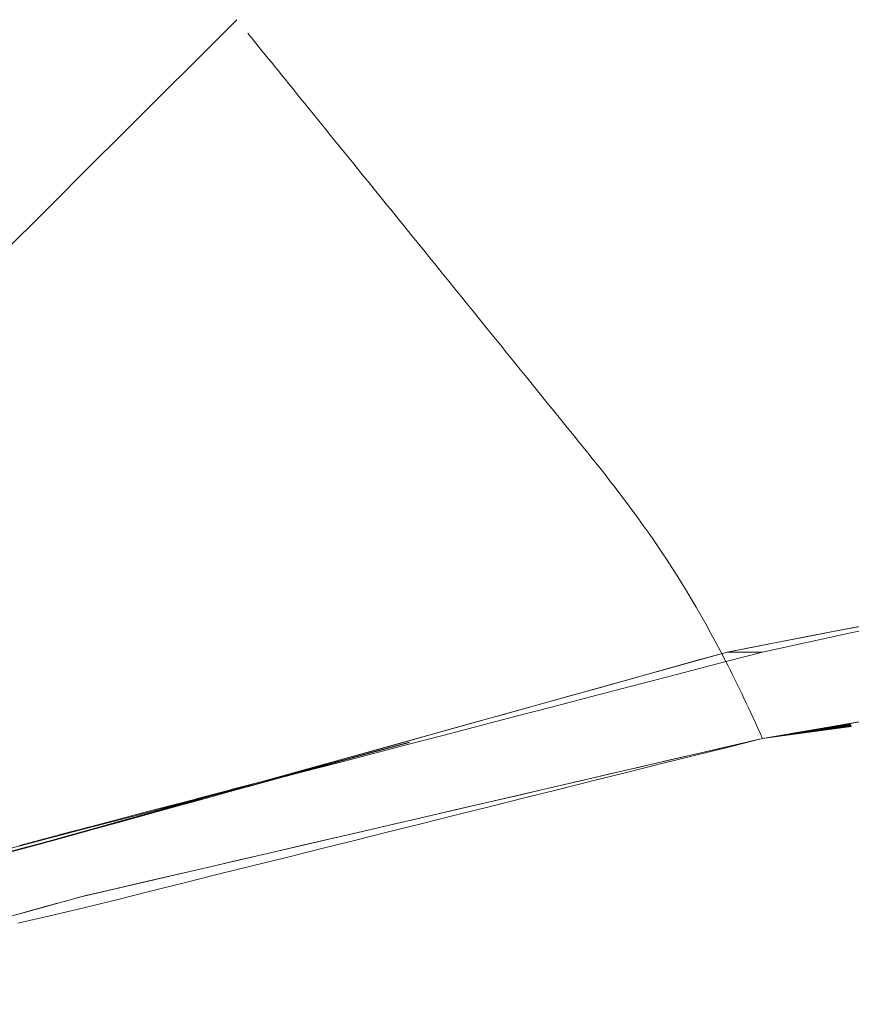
# Model space of a CAD drawing. Header units: millimetres. Extents: x -104 to 756, y 849 to 2131.
# Tile 2 of 5: x 19 to 142, y 857 to 1002. Entities that reach past the tile are written whole.
import ezdxf

# ---------------------------------------------------------------- set-up
doc = ezdxf.new("R2010")
doc.units = ezdxf.units.MM

# ---------------------------------------------------------------- blocks, each defined once
blk = doc.blocks.new('A$C293D20A0')
at = {"color": 0, "linetype": 'Continuous', "lineweight": 0}
for p, q in [((-120.57, -282.69), (-133.39, -285.16)), ((-114.83, -282.04), (-127.94, -284.8)), ((-127.94, -284.8), (-141, -287.63)), ((-133.39, -285.16), (-146.19, -287.63)), ((-146.19, -287.63), (-213.76, -306.46)), ((-150.91, -288.94), (-146.19, -287.63)), ((-146.22, -288.99), (-141, -287.63)), ((-146.19, -287.63), (-146.14, -287.63)), ((-146.14, -287.63), (-146.19, -287.63)), ((-146.14, -287.63), (-146.09, -287.63)), ((-146.09, -287.63), (-146.14, -287.63)), ((-146.09, -287.63), (-146.03, -287.63)), ((-146.03, -287.63), (-146.09, -287.63)), ((-146.03, -287.63), (-145.98, -287.63)), ((-145.98, -287.63), (-146.03, -287.63)), ((-145.98, -287.63), (-145.93, -287.63)), ((-145.93, -287.63), (-145.98, -287.63)), ((-145.93, -287.63), (-145.88, -287.63)), ((-145.88, -287.63), (-145.93, -287.63)), ((-145.88, -287.63), (-145.83, -287.63)), ((-145.83, -287.63), (-145.88, -287.63)), ((-145.83, -287.63), (-145.78, -287.63)), ((-145.78, -287.63), (-145.83, -287.63)), ((-145.78, -287.63), (-145.72, -287.63)), ((-145.72, -287.63), (-145.78, -287.63)), ((-145.72, -287.63), (-145.67, -287.63)), ((-145.67, -287.63), (-145.72, -287.63)), ((-145.67, -287.63), (-145.62, -287.63)), ((-145.62, -287.63), (-145.67, -287.63)), ((-145.62, -287.63), (-145.57, -287.63)), ((-145.57, -287.63), (-145.62, -287.63)), ((-145.57, -287.63), (-145.52, -287.63)), ((-145.52, -287.63), (-145.57, -287.63)), ((-145.52, -287.63), (-145.46, -287.63)), ((-145.46, -287.63), (-145.52, -287.63)), ((-145.46, -287.63), (-145.41, -287.63)), ((-145.41, -287.63), (-145.46, -287.63)), ((-145.41, -287.63), (-145.36, -287.63)), ((-145.36, -287.63), (-145.41, -287.63)), ((-145.36, -287.63), (-145.31, -287.63)), ((-145.31, -287.63), (-145.36, -287.63)), ((-145.31, -287.63), (-145.26, -287.63)), ((-145.26, -287.63), (-145.31, -287.63)), ((-145.26, -287.63), (-145.2, -287.63)), ((-145.2, -287.63), (-145.26, -287.63)), ((-145.2, -287.63), (-145.15, -287.63)), ((-145.15, -287.63), (-145.2, -287.63)), ((-145.15, -287.63), (-145.1, -287.63)), ((-145.1, -287.63), (-145.15, -287.63)), ((-145.1, -287.63), (-145.05, -287.63)), ((-145.05, -287.63), (-145.1, -287.63)), ((-145.05, -287.63), (-145, -287.63)), ((-145, -287.63), (-145.05, -287.63)), ((-145, -287.63), (-144.95, -287.63)), ((-144.95, -287.63), (-145, -287.63)), ((-144.95, -287.63), (-144.89, -287.63)), ((-144.89, -287.63), (-144.95, -287.63)), ((-144.89, -287.63), (-144.84, -287.63)), ((-144.84, -287.63), (-144.89, -287.63)), ((-144.84, -287.63), (-144.79, -287.63)), ((-144.79, -287.63), (-144.84, -287.63)), ((-144.79, -287.63), (-144.74, -287.63)), ((-144.74, -287.63), (-144.79, -287.63)), ((-144.74, -287.63), (-144.69, -287.63)), ((-144.69, -287.63), (-144.74, -287.63)), ((-144.69, -287.63), (-144.63, -287.63)), ((-144.63, -287.63), (-144.69, -287.63)), ((-144.63, -287.63), (-144.58, -287.63)), ((-144.58, -287.63), (-144.63, -287.63)), ((-144.58, -287.63), (-144.53, -287.63)), ((-144.53, -287.63), (-144.58, -287.63)), ((-144.53, -287.63), (-144.48, -287.63)), ((-144.48, -287.63), (-144.53, -287.63)), ((-144.48, -287.63), (-144.43, -287.63)), ((-144.43, -287.63), (-144.48, -287.63)), ((-144.43, -287.63), (-144.37, -287.63)), ((-144.37, -287.63), (-144.43, -287.63)), ((-144.37, -287.63), (-144.32, -287.63)), ((-144.32, -287.63), (-144.37, -287.63)), ((-144.32, -287.63), (-144.27, -287.63)), ((-144.27, -287.63), (-144.32, -287.63)), ((-144.27, -287.63), (-144.22, -287.63)), ((-144.22, -287.63), (-144.27, -287.63)), ((-144.22, -287.63), (-144.17, -287.63)), ((-144.17, -287.63), (-144.22, -287.63)), ((-144.17, -287.63), (-144.12, -287.63)), ((-144.12, -287.63), (-144.17, -287.63)), ((-144.12, -287.63), (-144.06, -287.63)), ((-144.06, -287.63), (-144.12, -287.63)), ((-144.06, -287.63), (-144.01, -287.63)), ((-144.01, -287.63), (-144.06, -287.63)), ((-144.01, -287.63), (-143.96, -287.63)), ((-143.96, -287.63), (-144.01, -287.63)), ((-143.96, -287.63), (-143.91, -287.63)), ((-143.91, -287.63), (-143.96, -287.63)), ((-143.91, -287.63), (-143.86, -287.63)), ((-143.86, -287.63), (-143.91, -287.63)), ((-143.86, -287.63), (-143.8, -287.63)), ((-143.8, -287.63), (-143.86, -287.63)), ((-143.8, -287.63), (-143.75, -287.63)), ((-143.75, -287.63), (-143.8, -287.63)), ((-143.75, -287.63), (-143.7, -287.63)), ((-143.7, -287.63), (-143.75, -287.63)), ((-143.7, -287.63), (-143.65, -287.63)), ((-143.65, -287.63), (-143.7, -287.63)), ((-143.65, -287.63), (-143.6, -287.63)), ((-143.6, -287.63), (-143.65, -287.63)), ((-143.6, -287.63), (-143.54, -287.63)), ((-143.54, -287.63), (-143.6, -287.63)), ((-143.54, -287.63), (-143.49, -287.63)), ((-143.49, -287.63), (-143.54, -287.63)), ((-143.49, -287.63), (-143.44, -287.63)), ((-143.44, -287.63), (-143.49, -287.63)), ((-143.44, -287.63), (-143.39, -287.63)), ((-143.39, -287.63), (-143.44, -287.63)), ((-143.39, -287.63), (-143.34, -287.63)), ((-143.34, -287.63), (-143.39, -287.63)), ((-143.34, -287.63), (-143.29, -287.63)), ((-143.29, -287.63), (-143.34, -287.63)), ((-143.29, -287.63), (-143.23, -287.63)), ((-143.23, -287.63), (-143.29, -287.63)), ((-143.23, -287.63), (-143.18, -287.63)), ((-143.18, -287.63), (-143.23, -287.63)), ((-143.18, -287.63), (-143.13, -287.63)), ((-143.13, -287.63), (-143.18, -287.63)), ((-143.13, -287.63), (-143.08, -287.63)), ((-143.08, -287.63), (-143.13, -287.63)), ((-143.08, -287.63), (-143.03, -287.63)), ((-143.03, -287.63), (-143.08, -287.63)), ((-143.03, -287.63), (-142.97, -287.63)), ((-142.97, -287.63), (-143.03, -287.63)), ((-142.97, -287.63), (-142.92, -287.63)), ((-142.92, -287.63), (-142.97, -287.63)), ((-142.92, -287.63), (-142.87, -287.63)), ((-142.87, -287.63), (-142.92, -287.63)), ((-142.87, -287.63), (-142.82, -287.63)), ((-142.82, -287.63), (-142.87, -287.63)), ((-142.82, -287.63), (-142.77, -287.63)), ((-142.77, -287.63), (-142.82, -287.63)), ((-142.77, -287.63), (-142.71, -287.63)), ((-142.71, -287.63), (-142.77, -287.63)), ((-142.71, -287.63), (-142.66, -287.63)), ((-142.66, -287.63), (-142.71, -287.63)), ((-142.66, -287.63), (-142.61, -287.63)), ((-142.61, -287.63), (-142.66, -287.63)), ((-142.61, -287.63), (-142.56, -287.63)), ((-142.56, -287.63), (-142.61, -287.63)), ((-142.56, -287.63), (-142.51, -287.63)), ((-142.51, -287.63), (-142.56, -287.63)), ((-142.51, -287.63), (-142.46, -287.63)), ((-142.46, -287.63), (-142.51, -287.63)), ((-142.46, -287.63), (-142.4, -287.63)), ((-142.4, -287.63), (-142.46, -287.63)), ((-142.4, -287.63), (-142.35, -287.63)), ((-142.35, -287.63), (-142.4, -287.63)), ((-142.35, -287.63), (-142.3, -287.63)), ((-142.3, -287.63), (-142.35, -287.63)), ((-142.3, -287.63), (-142.25, -287.63)), ((-142.25, -287.63), (-142.3, -287.63)), ((-142.25, -287.63), (-142.2, -287.63)), ((-142.2, -287.63), (-142.25, -287.63)), ((-142.2, -287.63), (-142.14, -287.63)), ((-142.14, -287.63), (-142.2, -287.63)), ((-142.14, -287.63), (-142.09, -287.63)), ((-142.09, -287.63), (-142.14, -287.63)), ((-142.09, -287.63), (-142.04, -287.63)), ((-142.04, -287.63), (-142.09, -287.63)), ((-142.04, -287.63), (-141.99, -287.63)), ((-141.99, -287.63), (-142.04, -287.63)), ((-141.99, -287.63), (-141.94, -287.63)), ((-141.94, -287.63), (-141.99, -287.63)), ((-141.94, -287.63), (-141.88, -287.63)), ((-141.88, -287.63), (-141.94, -287.63)), ((-141.88, -287.63), (-141.83, -287.63)), ((-141.83, -287.63), (-141.88, -287.63)), ((-141.83, -287.63), (-141.78, -287.63)), ((-141.78, -287.63), (-141.83, -287.63)), ((-141.78, -287.63), (-141.73, -287.63)), ((-141.73, -287.63), (-141.78, -287.63)), ((-141.73, -287.63), (-141.68, -287.63)), ((-141.68, -287.63), (-141.73, -287.63)), ((-141.68, -287.63), (-141.63, -287.63)), ((-141.63, -287.63), (-141.68, -287.63)), ((-141.63, -287.63), (-141.57, -287.63)), ((-141.57, -287.63), (-141.63, -287.63)), ((-141.57, -287.63), (-141.52, -287.63)), ((-141.52, -287.63), (-141.57, -287.63)), ((-141.52, -287.63), (-141.47, -287.63)), ((-141.47, -287.63), (-141.52, -287.63)), ((-141.47, -287.63), (-141.42, -287.63)), ((-141.42, -287.63), (-141.47, -287.63)), ((-141.42, -287.63), (-141.37, -287.63)), ((-141.37, -287.63), (-141.42, -287.63)), ((-141.37, -287.63), (-141.31, -287.63)), ((-141.31, -287.63), (-141.37, -287.63)), ((-141.31, -287.63), (-141.26, -287.63)), ((-141.26, -287.63), (-141.31, -287.63)), ((-141.26, -287.63), (-141.21, -287.63)), ((-141.21, -287.63), (-141.26, -287.63)), ((-141.21, -287.63), (-141.16, -287.63)), ((-141.16, -287.63), (-141.21, -287.63)), ((-141.16, -287.63), (-141.11, -287.63)), ((-141.11, -287.63), (-141.16, -287.63)), ((-141.11, -287.63), (-141.06, -287.63)), ((-141.06, -287.63), (-141.11, -287.63)), ((-141.06, -287.63), (-141, -287.63)), ((-141, -287.63), (-141.06, -287.63)), ((-155.63, -290.26), (-150.91, -288.94)), ((-151.44, -290.35), (-146.22, -288.99)), ((-160.34, -291.57), (-155.63, -290.26)), ((-156.66, -291.71), (-151.44, -290.35)), ((-165.06, -292.89), (-160.34, -291.57)), ((-161.87, -293.07), (-156.66, -291.71)), ((-169.78, -294.2), (-165.06, -292.89)), ((-167.09, -294.43), (-161.87, -293.07)), ((-174.5, -295.52), (-169.78, -294.2)), ((-172.31, -295.79), (-167.09, -294.43)), ((-179.21, -296.83), (-174.5, -295.52)), ((-177.52, -297.15), (-172.31, -295.79)), ((-128.06, -298.16), (-115.12, -295.97)), ((-183.93, -298.14), (-179.21, -296.83)), ((-182.74, -298.52), (-177.52, -297.15)), ((-188.65, -299.46), (-183.93, -298.14)), ((-187.96, -299.88), (-182.74, -298.52)), ((-141, -300.39), (-128.06, -298.16)), ((-141, -300.39), (-128.06, -298.17)), ((-141, -300.39), (-128.06, -298.17)), ((-141, -300.39), (-128.06, -298.17)), ((-141, -300.39), (-128.06, -298.17)), ((-141, -300.39), (-128.06, -298.17)), ((-141, -300.39), (-128.06, -298.17)), ((-141, -300.39), (-128.06, -298.17)), ((-141, -300.39), (-128.06, -298.17)), ((-141, -300.39), (-128.06, -298.18)), ((-141, -300.39), (-128.06, -298.18)), ((-141, -300.39), (-128.06, -298.18)), ((-141, -300.39), (-128.06, -298.18)), ((-141, -300.39), (-128.06, -298.19)), ((-141, -300.39), (-128.05, -298.19)), ((-141, -300.39), (-128.05, -298.19)), ((-141, -300.39), (-128.05, -298.2)), ((-141, -300.39), (-128.05, -298.2)), ((-141, -300.39), (-128.05, -298.2)), ((-141, -300.39), (-128.05, -298.21)), ((-141, -300.39), (-128.04, -298.21)), ((-141, -300.39), (-128.04, -298.22)), ((-141, -300.39), (-128.04, -298.22)), ((-141, -300.39), (-128.04, -298.23)), ((-141, -300.39), (-128.04, -298.23)), ((-141, -300.39), (-128.03, -298.24)), ((-141, -300.39), (-128.03, -298.24)), ((-141, -300.39), (-128.03, -298.25)), ((-141, -300.39), (-128.03, -298.25)), ((-141, -300.39), (-128.03, -298.26)), ((-141, -300.39), (-128.02, -298.26)), ((-141, -300.39), (-128.02, -298.27)), ((-141, -300.39), (-128.02, -298.27)), ((-141, -300.39), (-128.02, -298.28)), ((-141, -300.39), (-128.01, -298.29)), ((-141, -300.39), (-128.01, -298.29)), ((-141, -300.39), (-128.01, -298.3)), ((-141, -300.39), (-128.01, -298.3)), ((-141, -300.39), (-128, -298.31)), ((-141, -300.39), (-128, -298.32)), ((-141, -300.39), (-128, -298.32)), ((-141, -300.39), (-127.99, -298.33)), ((-141, -300.39), (-127.99, -298.34)), ((-141, -300.39), (-127.99, -298.34)), ((-141, -300.39), (-127.99, -298.35)), ((-141, -300.39), (-127.98, -298.36)), ((-141, -300.39), (-127.98, -298.36)), ((-141, -300.39), (-127.98, -298.37)), ((-141, -300.39), (-127.97, -298.38)), ((-141, -300.39), (-127.97, -298.38)), ((-141, -300.39), (-127.97, -298.39)), ((-141, -300.39), (-127.97, -298.4)), ((-141, -300.39), (-127.96, -298.4)), ((-141, -300.39), (-127.96, -298.41)), ((-141, -300.39), (-127.96, -298.42)), ((-141, -300.39), (-127.95, -298.42)), ((-141, -300.39), (-127.95, -298.43)), ((-141, -300.39), (-127.95, -298.44)), ((-141, -300.39), (-127.95, -298.44)), ((-141, -300.39), (-127.94, -298.45)), ((-141, -300.39), (-127.94, -298.46)), ((-141, -300.39), (-127.94, -298.46)), ((-141, -300.39), (-127.94, -298.47)), ((-141, -300.39), (-127.93, -298.48)), ((-141, -300.39), (-127.93, -298.48)), ((-141, -300.39), (-127.93, -298.49)), ((-141, -300.39), (-127.92, -298.5)), ((-141, -300.39), (-127.92, -298.5)), ((-141, -300.39), (-127.92, -298.51)), ((-141, -300.39), (-127.92, -298.51)), ((-141, -300.39), (-127.91, -298.52)), ((-141, -300.39), (-127.91, -298.52)), ((-141, -300.39), (-127.91, -298.53)), ((-141, -300.39), (-127.91, -298.54)), ((-141, -300.39), (-127.91, -298.54)), ((-141, -300.39), (-127.9, -298.55)), ((-141, -300.39), (-127.9, -298.55)), ((-141, -300.39), (-127.9, -298.56)), ((-141, -300.39), (-127.9, -298.56)), ((-141, -300.39), (-127.89, -298.57)), ((-141, -300.39), (-127.89, -298.57)), ((-141, -300.39), (-127.89, -298.57)), ((-141, -300.39), (-127.89, -298.58)), ((-141, -300.39), (-127.89, -298.58)), ((-141, -300.39), (-127.89, -298.59)), ((-141, -300.39), (-127.88, -298.59)), ((-141, -300.39), (-127.88, -298.59)), ((-141, -300.39), (-127.88, -298.6)), ((-141, -300.39), (-127.88, -298.6)), ((-141, -300.39), (-127.88, -298.6)), ((-141, -300.39), (-127.88, -298.6)), ((-141, -300.39), (-127.88, -298.61)), ((-141, -300.39), (-127.88, -298.61)), ((-141, -300.39), (-127.88, -298.61)), ((-141, -300.39), (-127.88, -298.61)), ((-141, -300.39), (-127.87, -298.61)), ((-141, -300.39), (-127.87, -298.61)), ((-141, -300.39), (-127.87, -298.62)), ((-141, -300.39), (-127.87, -298.62)), ((-141, -300.39), (-127.87, -298.62)), ((-141, -300.39), (-127.87, -298.62)), ((-141, -300.39), (-241.8, -323.8)), ((-198.08, -302.09), (-193.36, -300.77)), ((-193.36, -300.77), (-188.65, -299.46)), ((-193.18, -301.24), (-187.96, -299.88)), ((-141, -300.39), (-146.02, -301.65)), ((-141, -300.39), (-146.02, -301.65)), ((-141, -300.39), (-146.02, -301.65)), ((-141, -300.39), (-146.02, -301.65)), ((-141, -300.39), (-146.02, -301.65)), ((-141, -300.39), (-146.02, -301.65)), ((-141, -300.39), (-146.02, -301.64)), ((-141, -300.39), (-146.02, -301.64)), ((-141, -300.39), (-146.01, -301.64)), ((-141, -300.39), (-146.01, -301.64)), ((-141, -300.39), (-146.01, -301.64)), ((-141, -300.39), (-146.01, -301.64)), ((-141, -300.39), (-146, -301.64)), ((-141, -300.39), (-146, -301.64)), ((-141, -300.39), (-146, -301.64)), ((-141, -300.39), (-145.99, -301.63)), ((-141, -300.39), (-145.99, -301.63)), ((-141, -300.39), (-145.99, -301.63)), ((-141, -300.39), (-145.98, -301.63)), ((-141, -300.39), (-145.98, -301.63)), ((-141, -300.39), (-145.97, -301.63)), ((-141, -300.39), (-145.97, -301.62)), ((-141, -300.39), (-145.96, -301.62)), ((-141, -300.39), (-145.96, -301.62)), ((-141, -300.39), (-145.95, -301.62)), ((-141, -300.39), (-145.95, -301.62)), ((-141, -300.39), (-145.94, -301.61)), ((-141, -300.39), (-145.94, -301.61)), ((-141, -300.39), (-145.93, -301.61)), ((-141, -300.39), (-145.92, -301.61)), ((-141, -300.39), (-145.92, -301.6)), ((-141, -300.39), (-145.91, -301.6)), ((-141, -300.39), (-145.91, -301.6)), ((-141, -300.39), (-145.9, -301.6)), ((-141, -300.39), (-145.89, -301.59)), ((-141, -300.39), (-145.89, -301.59)), ((-141, -300.39), (-145.88, -301.59)), ((-141, -300.39), (-145.87, -301.59)), ((-141, -300.39), (-145.87, -301.58)), ((-141, -300.39), (-145.86, -301.58)), ((-141, -300.39), (-145.85, -301.58)), ((-141, -300.39), (-145.85, -301.57)), ((-141, -300.39), (-145.84, -301.57)), ((-141, -300.39), (-145.83, -301.57)), ((-141, -300.39), (-145.83, -301.57)), ((-141, -300.39), (-145.82, -301.56)), ((-141, -300.39), (-145.81, -301.56)), ((-141, -300.39), (-145.8, -301.56)), ((-141, -300.39), (-145.8, -301.55)), ((-141, -300.39), (-145.79, -301.55)), ((-141, -300.39), (-145.78, -301.55)), ((-141, -300.39), (-145.77, -301.54)), ((-141, -300.39), (-145.77, -301.54)), ((-141, -300.39), (-145.76, -301.54)), ((-141, -300.39), (-145.75, -301.54)), ((-141, -300.39), (-145.75, -301.53)), ((-141, -300.39), (-145.74, -301.53)), ((-141, -300.39), (-145.73, -301.53)), ((-141, -300.39), (-145.72, -301.52)), ((-141, -300.39), (-145.72, -301.52)), ((-141, -300.39), (-145.71, -301.52)), ((-141, -300.39), (-145.7, -301.52)), ((-141, -300.39), (-145.7, -301.51)), ((-141, -300.39), (-145.69, -301.51)), ((-141, -300.39), (-145.68, -301.51)), ((-141, -300.39), (-145.68, -301.5)), ((-141, -300.39), (-145.67, -301.5)), ((-141, -300.39), (-145.66, -301.5)), ((-141, -300.39), (-145.66, -301.5)), ((-141, -300.39), (-145.65, -301.49)), ((-141, -300.39), (-145.65, -301.49)), ((-141, -300.39), (-145.64, -301.49)), ((-141, -300.39), (-145.63, -301.49)), ((-141, -300.39), (-145.63, -301.48)), ((-141, -300.39), (-145.62, -301.48)), ((-141, -300.39), (-145.62, -301.48)), ((-141, -300.39), (-145.61, -301.48)), ((-141, -300.39), (-145.61, -301.47)), ((-141, -300.39), (-145.6, -301.47)), ((-141, -300.39), (-145.6, -301.47)), ((-141, -300.39), (-145.59, -301.47)), ((-141, -300.39), (-145.59, -301.47)), ((-141, -300.39), (-145.58, -301.47)), ((-141, -300.39), (-145.58, -301.46)), ((-141, -300.39), (-145.57, -301.46)), ((-141, -300.39), (-145.57, -301.46)), ((-141, -300.39), (-145.57, -301.46)), ((-141, -300.39), (-145.56, -301.46)), ((-141, -300.39), (-145.56, -301.46)), ((-141, -300.39), (-145.56, -301.45)), ((-141, -300.39), (-145.56, -301.45)), ((-141, -300.39), (-145.55, -301.45)), ((-141, -300.39), (-145.55, -301.45)), ((-141, -300.39), (-145.55, -301.45)), ((-141, -300.39), (-145.55, -301.45)), ((-141, -300.39), (-145.55, -301.45)), ((-141, -300.39), (-145.54, -301.45)), ((-141, -300.39), (-145.54, -301.45)), ((-141, -300.39), (-145.54, -301.45)), ((-141, -300.39), (-145.54, -301.45)), ((-141, -300.39), (-145.54, -301.45)), ((-197.95, -302.27), (-202.88, -303.61)), ((-197.92, -302.26), (-202.85, -303.6)), ((-202.85, -303.6), (-197.95, -302.27)), ((-197.9, -302.25), (-202.81, -303.59)), ((-202.81, -303.59), (-197.92, -302.26)), ((-202.8, -303.4), (-198.08, -302.09)), ((-202.78, -303.58), (-197.9, -302.25)), ((-197.87, -302.25), (-202.78, -303.58)), ((-197.85, -302.24), (-202.75, -303.58)), ((-202.75, -303.58), (-197.87, -302.25)), ((-197.83, -302.23), (-202.72, -303.57)), ((-202.72, -303.57), (-197.85, -302.24)), ((-202.69, -303.56), (-197.83, -302.23)), ((-197.96, -302.27), (-202.69, -303.56)), ((-202.66, -303.55), (-197.81, -302.23)), ((-202.63, -303.55), (-197.78, -302.22)), ((-193.4, -301.05), (-198.44, -302.4)), ((-198.41, -302.39), (-193.4, -301.05)), ((-198.39, -302.38), (-193.38, -301.04)), ((-198.39, -302.6), (-193.18, -301.24)), ((-197.74, -302.21), (-198.39, -302.38)), ((-198.36, -302.37), (-193.36, -301.03)), ((-197.47, -302.14), (-198.36, -302.37)), ((-198.33, -302.37), (-193.34, -301.03)), ((-197.24, -302.08), (-198.33, -302.37)), ((-198.3, -302.36), (-193.32, -301.02)), ((-197.07, -302.03), (-198.3, -302.36)), ((-198.27, -302.35), (-193.29, -301.01)), ((-196.94, -301.99), (-198.27, -302.35)), ((-198.24, -302.34), (-193.27, -301.01)), ((-196.85, -301.97), (-198.24, -302.34)), ((-198.21, -302.34), (-193.25, -301)), ((-196.81, -301.96), (-198.21, -302.34)), ((-198.18, -302.33), (-193.23, -300.99)), ((-196.8, -301.96), (-198.18, -302.33)), ((-198.15, -302.32), (-193.2, -300.99)), ((-196.82, -301.96), (-198.15, -302.32)), ((-197.78, -302.22), (-198.14, -302.32)), ((-198.12, -302.31), (-193.18, -300.98)), ((-196.84, -301.97), (-198.12, -302.31)), ((-198.09, -302.31), (-193.16, -300.97)), ((-196.88, -301.98), (-198.09, -302.31)), ((-193.38, -301.04), (-198.07, -302.3)), ((-198.06, -302.3), (-193.14, -300.96)), ((-196.92, -301.99), (-198.06, -302.3)), ((-198.03, -302.29), (-193.12, -300.96)), ((-196.98, -302), (-198.03, -302.29)), ((-198.01, -302.28), (-193.1, -300.95)), ((-197.04, -302.02), (-198.01, -302.28)), ((-197.98, -302.28), (-193.08, -300.94)), ((-197.81, -302.23), (-197.96, -302.27)), ((-193.36, -301.03), (-197.74, -302.21)), ((-193.34, -301.03), (-197.47, -302.14)), ((-193.32, -301.02), (-197.24, -302.08)), ((-193.29, -301.01), (-197.07, -302.03)), ((-193.08, -300.94), (-197.04, -302.02)), ((-193.1, -300.95), (-196.98, -302)), ((-193.27, -301.01), (-196.94, -301.99)), ((-193.12, -300.96), (-196.92, -301.99)), ((-193.14, -300.96), (-196.88, -301.98)), ((-193.25, -301), (-196.85, -301.97)), ((-193.16, -300.97), (-196.84, -301.97)), ((-193.18, -300.98), (-196.82, -301.96)), ((-193.23, -300.99), (-196.81, -301.96)), ((-193.2, -300.99), (-196.8, -301.96)), ((-146.02, -301.65), (-151.04, -302.9)), ((-145.54, -301.45), (-150.08, -302.5)), ((-207.52, -304.72), (-202.8, -303.4)), ((-202.61, -303.54), (-207.48, -304.87)), ((-207.48, -304.87), (-202.63, -303.55)), ((-202.58, -303.53), (-207.45, -304.86)), ((-207.45, -304.86), (-202.61, -303.54)), ((-202.56, -303.52), (-207.41, -304.86)), ((-207.41, -304.86), (-202.58, -303.53)), ((-207.38, -304.85), (-202.56, -303.52)), ((-202.53, -303.52), (-207.38, -304.85)), ((-202.51, -303.51), (-207.36, -304.84)), ((-207.36, -304.84), (-202.53, -303.52)), ((-207.33, -304.83), (-202.51, -303.51)), ((-198.65, -302.46), (-203.75, -303.81)), ((-203.72, -303.8), (-198.65, -302.46)), ((-203.26, -303.68), (-203.72, -303.8)), ((-203.69, -303.8), (-198.62, -302.45)), ((-202.32, -303.43), (-203.69, -303.8)), ((-203.66, -303.79), (-198.6, -302.44)), ((-201.48, -303.21), (-203.66, -303.79)), ((-203.63, -303.78), (-198.58, -302.43)), ((-200.73, -303.01), (-203.63, -303.78)), ((-203.61, -303.96), (-198.39, -302.6)), ((-203.6, -303.77), (-198.55, -302.43)), ((-200.06, -302.83), (-203.6, -303.77)), ((-203.56, -303.76), (-198.52, -302.42)), ((-199.47, -302.67), (-203.56, -303.76)), ((-203.53, -303.76), (-198.5, -302.41)), ((-198.96, -302.53), (-203.53, -303.76)), ((-203.5, -303.75), (-198.47, -302.4)), ((-198.5, -302.41), (-203.5, -303.75)), ((-198.62, -302.45), (-203.26, -303.68)), ((-202.88, -303.61), (-197.98, -302.28)), ((-198.14, -302.32), (-202.66, -303.55)), ((-198.6, -302.44), (-202.32, -303.43)), ((-198.58, -302.43), (-201.48, -303.21)), ((-198.55, -302.43), (-200.73, -303.01)), ((-198.52, -302.42), (-200.06, -302.83)), ((-198.5, -302.41), (-199.47, -302.67)), ((-198.47, -302.4), (-198.96, -302.53)), ((-198.44, -302.4), (-198.5, -302.41)), ((-198.07, -302.3), (-198.41, -302.39)), ((-154.62, -303.56), (-159.16, -304.61)), ((-151.04, -302.9), (-156.06, -304.15)), ((-150.08, -302.5), (-154.62, -303.56)), ((-212.23, -306.03), (-207.52, -304.72)), ((-212.15, -306.16), (-207.33, -304.83)), ((-207.3, -304.83), (-212.15, -306.16)), ((-207.28, -304.82), (-212.11, -306.15)), ((-212.11, -306.15), (-207.3, -304.83)), ((-207.26, -304.81), (-212.08, -306.14)), ((-212.08, -306.14), (-207.28, -304.82)), ((-212.06, -306.13), (-207.26, -304.81)), ((-203.85, -303.84), (-208.99, -305.2)), ((-208.96, -305.19), (-203.85, -303.84)), ((-208.62, -305.1), (-208.96, -305.19)), ((-208.93, -305.18), (-203.83, -303.83)), ((-207.05, -304.68), (-208.93, -305.18)), ((-208.9, -305.18), (-203.8, -303.83)), ((-205.65, -304.31), (-208.9, -305.18)), ((-208.87, -305.17), (-203.78, -303.82)), ((-204.4, -303.98), (-208.87, -305.17)), ((-208.83, -305.32), (-203.61, -303.96)), ((-203.83, -303.83), (-208.62, -305.1)), ((-203.8, -303.83), (-207.05, -304.68)), ((-203.78, -303.82), (-205.65, -304.31)), ((-203.75, -303.81), (-204.4, -303.98)), ((-159.16, -304.61), (-163.7, -305.66)), ((-156.06, -304.15), (-161.08, -305.4)), ((-213.76, -306.46), (-248.09, -316.03)), ((-214.25, -306.59), (-219.42, -307.95)), ((-219.39, -307.94), (-214.25, -306.59)), ((-219.36, -307.93), (-214.22, -306.58)), ((-214.22, -306.58), (-218.69, -307.76)), ((-216.95, -307.35), (-213.76, -306.46)), ((-212.03, -306.13), (-216.86, -307.46)), ((-212.01, -306.12), (-216.83, -307.45)), ((-211.99, -306.11), (-216.8, -307.44)), ((-216.68, -307.41), (-211.99, -306.11)), ((-214.2, -306.57), (-215.46, -306.91)), ((-214.7, -306.86), (-212.01, -306.12)), ((-209.04, -305.21), (-214.2, -306.57)), ((-214.17, -306.57), (-209.04, -305.21)), ((-212.77, -306.2), (-214.17, -306.57)), ((-214.13, -306.56), (-209.02, -305.21)), ((-210.58, -305.62), (-214.13, -306.56)), ((-214.05, -306.68), (-208.83, -305.32)), ((-214.03, -306.68), (-212.06, -306.13)), ((-214.01, -306.67), (-212.03, -306.13)), ((-213.76, -306.46), (-212.23, -306.03)), ((-209.02, -305.21), (-212.77, -306.2)), ((-208.99, -305.2), (-210.58, -305.62)), ((-163.7, -305.66), (-168.24, -306.72)), ((-161.08, -305.4), (-166.1, -306.66)), ((-219.44, -307.96), (-224.62, -309.32)), ((-224.6, -309.31), (-219.44, -307.96)), ((-224.48, -309.4), (-219.26, -308.04)), ((-219.42, -307.95), (-223.04, -308.9)), ((-221.67, -308.66), (-216.95, -307.35)), ((-221.55, -308.76), (-216.77, -307.43)), ((-216.75, -307.43), (-221.55, -308.76)), ((-216.72, -307.42), (-221.52, -308.75)), ((-221.52, -308.75), (-218.86, -308.01)), ((-221.26, -308.67), (-216.72, -307.42)), ((-218.69, -307.76), (-219.39, -307.94)), ((-215.46, -306.91), (-219.36, -307.93)), ((-219.26, -308.04), (-214.05, -306.68)), ((-218.86, -308.01), (-216.75, -307.43)), ((-216.86, -307.46), (-214.03, -306.68)), ((-216.83, -307.45), (-214.01, -306.67)), ((-216.8, -307.44), (-214.7, -306.86)), ((-216.77, -307.43), (-216.68, -307.41)), ((-172.78, -307.77), (-177.31, -308.83)), ((-171.12, -307.91), (-176.14, -309.16)), ((-168.24, -306.72), (-172.78, -307.77)), ((-166.1, -306.66), (-171.12, -307.91)), ((-224.65, -309.33), (-229.84, -310.69)), ((-229.81, -310.68), (-224.65, -309.33)), ((-229.7, -310.77), (-224.48, -309.4)), ((-224.62, -309.32), (-229.22, -310.53)), ((-226.39, -309.98), (-221.67, -308.66)), ((-221.47, -308.73), (-226.27, -310.06)), ((-226.27, -310.06), (-221.5, -308.74)), ((-226.24, -310.05), (-223.9, -309.4)), ((-223.04, -308.9), (-224.6, -309.31)), ((-223.9, -309.4), (-221.47, -308.73)), ((-221.5, -308.74), (-221.26, -308.67)), ((-177.31, -308.83), (-181.85, -309.88)), ((-176.14, -309.16), (-181.15, -310.41)), ((-229.84, -310.69), (-235.04, -312.06)), ((-234.91, -312.13), (-229.7, -310.77)), ((-231.1, -311.29), (-226.39, -309.98)), ((-231.01, -311.37), (-226.24, -310.05)), ((-226.22, -310.05), (-231.01, -311.37)), ((-226.2, -310.04), (-230.98, -311.36)), ((-230.98, -311.36), (-226.82, -310.21)), ((-230.06, -311.11), (-226.2, -310.04)), ((-229.22, -310.53), (-229.81, -310.68)), ((-226.82, -310.21), (-226.22, -310.05)), ((-186.39, -310.93), (-190.93, -311.99)), ((-181.85, -309.88), (-186.39, -310.93)), ((-181.15, -310.41), (-186.17, -311.67)), ((-235.04, -312.06), (-240.24, -313.42)), ((-240.13, -313.49), (-234.91, -312.13)), ((-235.82, -312.61), (-231.1, -311.29)), ((-230.93, -311.35), (-235.72, -312.68)), ((-235.72, -312.68), (-230.96, -311.36)), ((-235.69, -312.67), (-233.67, -312.11)), ((-233.67, -312.11), (-230.93, -311.35)), ((-230.96, -311.36), (-230.06, -311.11)), ((-190.93, -311.99), (-195.47, -313.04)), ((-186.17, -311.67), (-191.19, -312.92)), ((-240.27, -313.43), (-245.47, -314.79)), ((-245.44, -314.79), (-240.27, -313.43)), ((-245.35, -314.85), (-240.13, -313.49)), ((-240.24, -313.42), (-244.46, -314.53)), ((-240.54, -313.92), (-235.82, -312.61)), ((-235.66, -312.66), (-240.44, -313.99)), ((-240.44, -313.99), (-235.69, -312.67)), ((-240.42, -313.98), (-237.7, -313.22)), ((-237.7, -313.22), (-235.66, -312.66)), ((-195.47, -313.04), (-200.01, -314.1)), ((-191.19, -312.92), (-196.21, -314.17)), ((-245.47, -314.79), (-250.68, -316.16)), ((-250.57, -316.21), (-245.35, -314.85)), ((-249.96, -316.52), (-245.26, -315.24)), ((-249.88, -316.57), (-245.14, -315.29)), ((-244.46, -314.53), (-245.44, -314.79)), ((-245.26, -315.24), (-240.54, -313.92)), ((-240.39, -313.97), (-245.17, -315.3)), ((-245.17, -315.3), (-240.42, -313.98)), ((-245.14, -315.29), (-242.21, -314.48)), ((-242.21, -314.48), (-240.39, -313.97)), ((-204.55, -315.15), (-209.09, -316.2)), ((-200.01, -314.1), (-204.55, -315.15)), ((-196.21, -314.17), (-201.23, -315.42)), ((-255.78, -317.57), (-250.57, -316.21)), ((-254.65, -317.74), (-249.96, -316.52)), ((-254.6, -317.8), (-249.88, -316.57)), ((-209.09, -316.2), (-213.63, -317.26)), ((-206.25, -316.68), (-211.27, -317.93)), ((-201.23, -315.42), (-206.25, -316.68)), ((-213.63, -317.26), (-218.16, -318.31)), ((-211.27, -317.93), (-216.29, -319.18)), ((-222.7, -319.36), (-227.24, -320.42)), ((-218.16, -318.31), (-222.7, -319.36)), ((-216.29, -319.18), (-221.31, -320.43)), ((-227.24, -320.42), (-231.78, -321.47)), ((-221.31, -320.43), (-226.33, -321.69)), ((-236.32, -322.53), (-240.86, -323.58)), ((-231.78, -321.47), (-236.32, -322.53)), ((-226.33, -321.69), (-231.34, -322.94)), ((-240.86, -323.58), (-245.16, -324.74)), ((-231.34, -322.94), (-236.36, -324.19)), ((-245.16, -324.74), (-249.39, -325.91)), ((-241.38, -325.44), (-246.19, -326.57)), ((-236.36, -324.19), (-241.38, -325.44)), ((-249.39, -325.91), (-253.62, -327.07)), ((-246.19, -326.57), (-250.91, -327.65))]:
    blk.add_line(p, q, dxfattribs=at)
for points, knots in [([(-289.44, -264.98), (-287.1, -262.64), (-284.75, -260.3), (-275.35, -250.93), (-268.31, -243.9), (-247.03, -222.69), (-232.8, -208.49), (-218.56, -194.3)], [0, 0, 0, 0, 10, 10, 40.000003, 40.000003, 100.595429, 100.595429, 100.595429, 100.595429]), ([(-146.39, -289.03), (-154.28, -273.66), (-172.81, -250.78), (-197.75, -219.99), (-213.88, -200.09), (-216.94, -196.3)], [1.002272, 1.002272, 1.002272, 1.002272, 5.467175, 12.193987, 17.52573, 17.52573, 17.52573, 17.52573]), ([(-55.85, -271.01), (-56.05, -271.03), (-56.3, -271.05), (-58.23, -271.22), (-59.21, -271.34), (-74.73, -273.96), (-102.46, -279.18), (-146.19, -287.63)], [0.7585216, 0.7585216, 0.7585216, 0.7585216, 0.7702237, 0.7702237, 0.8262819, 0.8262819, 1, 1, 1, 1]), ([(-309.6, -330.01), (-306.94, -329.54), (-284.36, -325.48), (-265.09, -320.46), (-248.09, -316.03)], [21.150418, 21.150418, 21.150418, 21.150418, 21.927759, 27.758118, 27.758118, 27.758118, 27.758118]), ([(-241.8, -323.8), (-265.88, -330.52), (-291.89, -337.79), (-322.18, -339.52), (-324.42, -339.62)], [0, 0, 0, 0, 9.133108, 9.86752, 9.86752, 9.86752, 9.86752])]:
    blk.add_open_spline(points, degree=3, knots=knots, dxfattribs=at)
for points in [[(-141, -300.39), (-142.83, -296.25), (-144.62, -292.48), (-146.39, -289.03)], [(-80.99, -290.43), (-95.11, -292.59), (-115.11, -295.91), (-141, -300.39)]]:
    blk.add_open_spline(points, degree=3, dxfattribs=at)

msp = doc.modelspace()

# ---------------------------------------------------------------- block references
msp.add_blockref('A$C293D20A0', (269.47, 1196.6))

doc.saveas('drawing.dxf')
